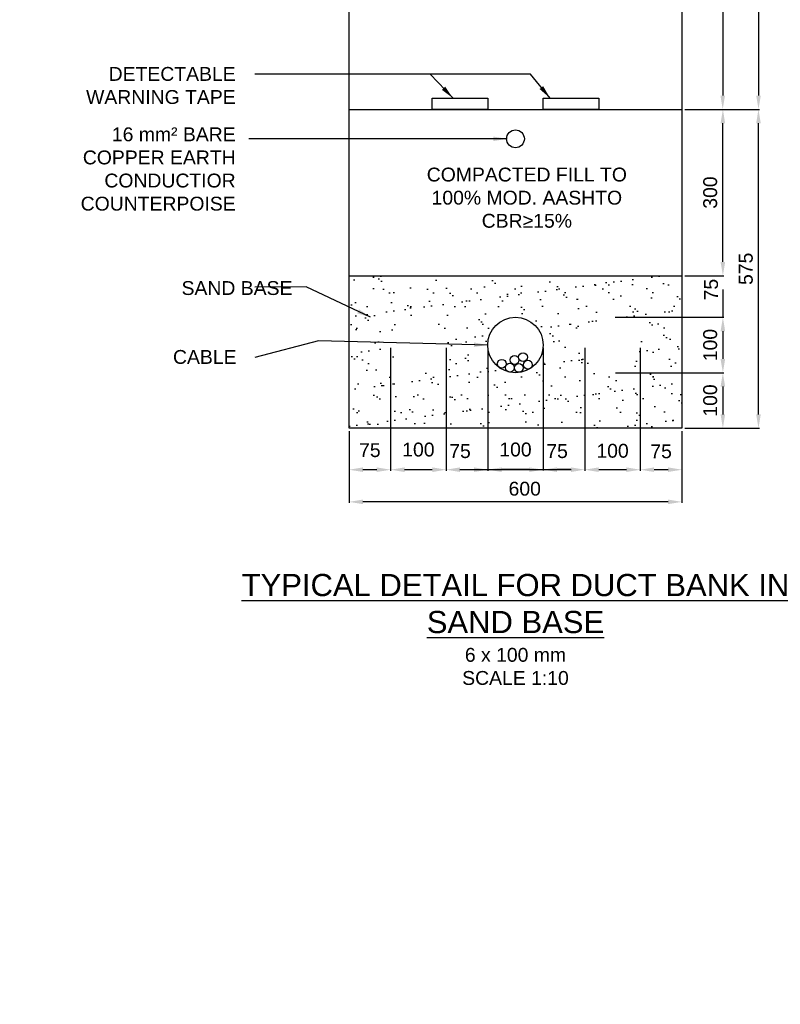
# Model space of a CAD drawing. Header units: metres. Extents: x -4024927 to 10167049, y -539908 to 13839353.
# Tile 35 of 211: x 1377990 to 1379361, y -174815 to -173039. Entities that reach past the tile are written whole.
import ezdxf

# ---------------------------------------------------------------- set-up
doc = ezdxf.new("R2010")
doc.units = ezdxf.units.M
doc.linetypes.add('CONTIUOUS', pattern=[0])
for name, color, linetype in [('B-3-E-AF09$0$e-anno-daro', 40, 'Continuous'), ('B-3-E-AF09$0$E-ANNO-T080', 2, 'Continuous'), ('B-3-E-AF09$0$e-anno-t175', 214, 'Continuous'), ('B-3-E-AF09$0$E-DETL-DIM', 1, 'Continuous'), ('B-3-E-AF09$0$E-DETL-PATT', 10, 'Continuous'), ('B-3-E-AF09$0$EL2', 2, 'Continuous'), ('B-3-E-AF09$0$EL4', 4, 'Continuous'), ('B-3-E-AF09$0$EL7', 7, 'Continuous'), ('EL-AGLI-EQUP-PAPI-N-RefEdit0', 1, 'CONTIUOUS')]:
    doc.layers.add(name, color=color, linetype=linetype)
doc.styles.add('Arial', font='arial.ttf')
doc.styles.add('B-3-E-AF09$0$E175', font='verdana.ttf', dxfattribs={"height": 400.001})
doc.styles.add('B-3-E-AF09$0$L100', font='arial.ttf')
doc.dimstyles.new('B-3-E-AF09$0$E-DETAIL', dxfattribs={"dimtxt": 200, "dimasz": 175, "dimexe": 0.18, "dimexo": 0.5, "dimgap": 50, "dimtad": 1, "dimdec": 0, "dimlfac": 0.1, "dimzin": 0, "dimdsep": 46, "dimtxsty": 'B-3-E-AF09$0$L100', "dimcen": 0, "dimadec": 0, "dimazin": 0, "dimtfac": 1, "dimtdec": 0, "dimtofl": 0, "dimtmove": 2, "dimatfit": 3, "dimfxl": 1, "dimtolj": 1, "dimtzin": 0, "dimarcsym": 0})

# ---------------------------------------------------------------- blocks, each defined once
blk = doc.blocks.new('*D983')
at = {"layer": 'B-3-E-AF09$0$E-DETL-DIM', "color": 2, "linetype": 'Continuous', "lineweight": -2, "transparency": 16777216}
for p, q in [((1379188.7, -173201.1), (1379259.4, -173201.1)), ((1379257.6, -173476.1), (1379257.6, -173226.1)), ((1379188.7, -173501.1), (1379259.4, -173501.1))]:
    blk.add_line(p, q, dxfattribs=at)
at = {"layer": 'B-3-E-AF09$0$E-DETL-DIM', "color": 2, "linetype": 'Continuous', "transparency": 16777216}
for points in [[(1379253.4, -173226.1), (1379261.7, -173226.1), (1379257.6, -173201.1)], [(1379253.4, -173476.1), (1379261.7, -173476.1), (1379257.6, -173501.1)]]:
    blk.add_solid(points, dxfattribs=at)
at = {"layer": 'Defpoints', "color": 0, "linetype": 'Continuous', "transparency": 16777216}
for p in [(1379183.7, -173201.1, 132.2), (1379257.6, -173201.1), (1379183.7, -173501.1, 132.2)]:
    blk.add_point(p, dxfattribs=at)
at = {"layer": 'B-3-E-AF09$0$E-DETL-DIM', "color": 2, "linetype": 'Continuous', "transparency": 16777216, "insert": (1379234.8, -173351.1), "char_height": 25, "attachment_point": 5, "rotation": 90, "style": 'Arial'}
blk.add_mtext('\\A1;300', dxfattribs=at)
blk = doc.blocks.new('*D984')
at = {"layer": 'B-3-E-AF09$0$E-DETL-DIM', "color": 2, "linetype": 'Continuous', "lineweight": -2, "transparency": 16777216}
for p, q in [((1378658.7, -173631.1), (1378658.7, -173852.7)), ((1378583.7, -173781.1), (1378583.7, -173852.7)), ((1378633.7, -173850.9), (1378608.7, -173850.9))]:
    blk.add_line(p, q, dxfattribs=at)
at = {"layer": 'B-3-E-AF09$0$E-DETL-DIM', "color": 2, "linetype": 'Continuous', "transparency": 16777216}
for points in [[(1378608.7, -173846.7), (1378608.7, -173855), (1378583.7, -173850.9)], [(1378633.7, -173846.7), (1378633.7, -173855), (1378658.7, -173850.9)]]:
    blk.add_solid(points, dxfattribs=at)
at = {"layer": 'Defpoints', "color": 0, "linetype": 'Continuous', "transparency": 16777216}
for p in [(1378658.7, -173626.1), (1378583.7, -173776.1), (1378583.7, -173850.9)]:
    blk.add_point(p, dxfattribs=at)
at = {"layer": 'B-3-E-AF09$0$E-DETL-DIM', "color": 2, "linetype": 'Continuous', "transparency": 16777216, "insert": (1378621.2, -173815.7), "char_height": 25, "attachment_point": 5, "style": 'Arial'}
blk.add_mtext('\\A1;75', dxfattribs=at)
blk = doc.blocks.new('*D985')
at = {"layer": 'B-3-E-AF09$0$E-DETL-DIM', "color": 2, "linetype": 'Continuous', "lineweight": -2, "transparency": 16777216}
for p, q in [((1378833.7, -173631.1), (1378833.7, -173852.6)), ((1378933.7, -173631.1), (1378933.7, -173852.6)), ((1378908.7, -173850.8), (1378858.7, -173850.8))]:
    blk.add_line(p, q, dxfattribs=at)
at = {"layer": 'B-3-E-AF09$0$E-DETL-DIM', "color": 2, "linetype": 'Continuous', "transparency": 16777216}
for points in [[(1378858.7, -173846.7), (1378858.7, -173855), (1378833.7, -173850.8)], [(1378908.7, -173846.7), (1378908.7, -173855), (1378933.7, -173850.8)]]:
    blk.add_solid(points, dxfattribs=at)
at = {"layer": 'Defpoints', "color": 0, "linetype": 'Continuous', "transparency": 16777216}
for p in [(1378833.7, -173626.1, 132.2), (1378933.7, -173626.1, 132.2), (1378833.7, -173850.8)]:
    blk.add_point(p, dxfattribs=at)
at = {"layer": 'B-3-E-AF09$0$E-DETL-DIM', "color": 2, "linetype": 'Continuous', "transparency": 16777216, "insert": (1378883.7, -173814.6), "char_height": 25, "attachment_point": 5, "style": 'Arial'}
blk.add_mtext('\\A1;100', dxfattribs=at)
blk = doc.blocks.new('*D986')
at = {"layer": 'B-3-E-AF09$0$E-DETL-DIM', "color": 2, "linetype": 'Continuous', "lineweight": -2, "transparency": 16777216}
for p, q in [((1378933.7, -173631.1), (1378933.7, -173852.6)), ((1379008.7, -173631.1), (1379008.7, -173852.6)), ((1378983.7, -173850.8), (1378958.7, -173850.8))]:
    blk.add_line(p, q, dxfattribs=at)
at = {"layer": 'B-3-E-AF09$0$E-DETL-DIM', "color": 2, "linetype": 'Continuous', "transparency": 16777216}
for points in [[(1378958.7, -173846.7), (1378958.7, -173855), (1378933.7, -173850.8)], [(1378983.7, -173846.7), (1378983.7, -173855), (1379008.7, -173850.8)]]:
    blk.add_solid(points, dxfattribs=at)
at = {"layer": 'Defpoints', "color": 0, "linetype": 'Continuous', "transparency": 16777216}
for p in [(1378933.7, -173626.1, 132.2), (1379008.7, -173626.1, 264.4), (1378933.7, -173850.8)]:
    blk.add_point(p, dxfattribs=at)
at = {"layer": 'B-3-E-AF09$0$E-DETL-DIM', "color": 2, "linetype": 'Continuous', "transparency": 16777216, "insert": (1378958.7, -173817.5), "char_height": 25, "attachment_point": 5, "style": 'Arial'}
blk.add_mtext('\\A1;75', dxfattribs=at)
blk = doc.blocks.new('*D987')
at = {"layer": 'B-3-E-AF09$0$E-DETL-DIM', "color": 2, "linetype": 'Continuous', "lineweight": -2, "transparency": 16777216}
for p, q in [((1379257.6, -173476.1), (1379257.6, -173451.1)), ((1379188.7, -173501.1), (1379259.4, -173501.1)), ((1379063.7, -173576.1), (1379259.4, -173576.1)), ((1379257.6, -173601.1), (1379257.6, -173626.1))]:
    blk.add_line(p, q, dxfattribs=at)
at = {"layer": 'B-3-E-AF09$0$E-DETL-DIM', "color": 2, "linetype": 'Continuous', "transparency": 16777216}
for points in [[(1379253.4, -173476.1), (1379261.7, -173476.1), (1379257.6, -173501.1)], [(1379253.4, -173601.1), (1379261.7, -173601.1), (1379257.6, -173576.1)]]:
    blk.add_solid(points, dxfattribs=at)
at = {"layer": 'Defpoints', "color": 0, "linetype": 'Continuous', "transparency": 16777216}
for p in [(1379183.7, -173501.1), (1379257.6, -173501.1), (1379058.7, -173576.1, 132.2)]:
    blk.add_point(p, dxfattribs=at)
at = {"layer": 'B-3-E-AF09$0$E-DETL-DIM', "color": 2, "linetype": 'Continuous', "transparency": 16777216, "insert": (1379236.4, -173526.1), "char_height": 25, "attachment_point": 5, "rotation": 90, "style": 'Arial'}
blk.add_mtext('\\A1;75', dxfattribs=at)
blk = doc.blocks.new('*D988')
at = {"layer": 'B-3-E-AF09$0$E-DETL-DIM', "color": 2, "linetype": 'Continuous', "lineweight": -2, "transparency": 16777216}
for p, q in [((1379008.7, -173631.1), (1379008.7, -173852.7)), ((1379108.7, -173631.1), (1379108.7, -173852.7)), ((1379083.7, -173850.9), (1379033.7, -173850.9))]:
    blk.add_line(p, q, dxfattribs=at)
at = {"layer": 'B-3-E-AF09$0$E-DETL-DIM', "color": 2, "linetype": 'Continuous', "transparency": 16777216}
for points in [[(1379033.7, -173846.7), (1379033.7, -173855), (1379008.7, -173850.9)], [(1379083.7, -173846.7), (1379083.7, -173855), (1379108.7, -173850.9)]]:
    blk.add_solid(points, dxfattribs=at)
at = {"layer": 'Defpoints', "color": 0, "linetype": 'Continuous', "transparency": 16777216}
for p in [(1379008.7, -173626.1, 132.2), (1379108.7, -173626.1), (1379008.7, -173850.9)]:
    blk.add_point(p, dxfattribs=at)
at = {"layer": 'B-3-E-AF09$0$E-DETL-DIM', "color": 2, "linetype": 'Continuous', "transparency": 16777216, "insert": (1379058.7, -173816.9), "char_height": 25, "attachment_point": 5, "style": 'Arial'}
blk.add_mtext('\\A1;100', dxfattribs=at)
blk = doc.blocks.new('*D989')
at = {"layer": 'B-3-E-AF09$0$E-DETL-DIM', "color": 2, "linetype": 'Continuous', "lineweight": -2, "transparency": 16777216}
for p, q in [((1379108.7, -173631.1), (1379108.7, -173852.7)), ((1379183.8, -173781.1), (1379183.8, -173852.7)), ((1379158.8, -173850.9), (1379133.7, -173850.9))]:
    blk.add_line(p, q, dxfattribs=at)
at = {"layer": 'B-3-E-AF09$0$E-DETL-DIM', "color": 2, "linetype": 'Continuous', "transparency": 16777216}
for points in [[(1379133.7, -173846.7), (1379133.7, -173855), (1379108.7, -173850.9)], [(1379158.8, -173846.7), (1379158.8, -173855), (1379183.8, -173850.9)]]:
    blk.add_solid(points, dxfattribs=at)
at = {"layer": 'Defpoints', "color": 0, "linetype": 'Continuous', "transparency": 16777216}
for p in [(1379108.7, -173626.1, 132.2), (1379183.8, -173776.1), (1379108.7, -173850.9)]:
    blk.add_point(p, dxfattribs=at)
at = {"layer": 'B-3-E-AF09$0$E-DETL-DIM', "color": 2, "linetype": 'Continuous', "transparency": 16777216, "insert": (1379146.2, -173817.8), "char_height": 25, "attachment_point": 5, "style": 'Arial'}
blk.add_mtext('\\A1;75', dxfattribs=at)
blk = doc.blocks.new('*D990')
at = {"layer": 'B-3-E-AF09$0$E-DETL-DIM', "color": 2, "linetype": 'Continuous', "lineweight": -2, "transparency": 16777216}
for p, q in [((1379259.8, -172554.1), (1379323.6, -172554.1)), ((1379321.8, -172579.1), (1379321.8, -173176.1)), ((1379252.7, -173201.1), (1379323.6, -173201.1))]:
    blk.add_line(p, q, dxfattribs=at)
at = {"layer": 'B-3-E-AF09$0$E-DETL-DIM', "color": 2, "linetype": 'Continuous', "transparency": 16777216}
for points in [[(1379317.6, -172579.1), (1379325.9, -172579.1), (1379321.8, -172554.1)], [(1379317.6, -173176.1), (1379325.9, -173176.1), (1379321.8, -173201.1)]]:
    blk.add_solid(points, dxfattribs=at)
at = {"layer": 'Defpoints', "color": 0, "linetype": 'Continuous', "transparency": 16777216}
for p in [(1379254.8, -172554.1), (1379247.7, -173201.1), (1379321.8, -173201.1)]:
    blk.add_point(p, dxfattribs=at)
at = {"layer": 'B-3-E-AF09$0$E-DETL-DIM', "color": 2, "linetype": 'Continuous', "transparency": 16777216, "insert": (1379299.3, -172877.6), "char_height": 25, "attachment_point": 5, "rotation": 90, "style": 'Arial'}
blk.add_mtext('\\A1;X', dxfattribs=at)
blk = doc.blocks.new('*D991')
at = {"layer": 'B-3-E-AF09$0$E-DETL-DIM', "color": 2, "linetype": 'Continuous', "lineweight": -2, "transparency": 16777216}
for p, q in [((1379188.7, -172554.1), (1379259.1, -172554.1)), ((1379257.3, -172579.1), (1379257.3, -173176.1)), ((1379188.8, -173201.1), (1379259.1, -173201.1))]:
    blk.add_line(p, q, dxfattribs=at)
at = {"layer": 'B-3-E-AF09$0$E-DETL-DIM', "color": 2, "linetype": 'Continuous', "transparency": 16777216}
for points in [[(1379253.1, -172579.1), (1379261.5, -172579.1), (1379257.3, -172554.1)], [(1379253.1, -173176.1), (1379261.5, -173176.1), (1379257.3, -173201.1)]]:
    blk.add_solid(points, dxfattribs=at)
at = {"layer": 'Defpoints', "color": 0, "linetype": 'Continuous', "transparency": 16777216}
for p in [(1379183.7, -172554.1, 97.2), (1379183.8, -173201.1), (1379257.3, -173201.1)]:
    blk.add_point(p, dxfattribs=at)
at = {"layer": 'B-3-E-AF09$0$E-DETL-DIM', "color": 2, "linetype": 'Continuous', "transparency": 16777216, "insert": (1379234.8, -172877.6), "char_height": 25, "attachment_point": 5, "rotation": 90, "style": 'Arial'}
blk.add_mtext('\\A1;X', dxfattribs=at)
blk = doc.blocks.new('*D992')
at = {"layer": 'B-3-E-AF09$0$E-DETL-DIM', "color": 2, "linetype": 'Continuous', "lineweight": -2, "transparency": 16777216}
for p, q in [((1379188.8, -173201.1), (1379323.5, -173201.1)), ((1379321.7, -173751.1), (1379321.7, -173226.1)), ((1379188.8, -173776.1), (1379323.5, -173776.1))]:
    blk.add_line(p, q, dxfattribs=at)
at = {"layer": 'B-3-E-AF09$0$E-DETL-DIM', "color": 2, "linetype": 'Continuous', "transparency": 16777216}
for points in [[(1379317.6, -173226.1), (1379325.9, -173226.1), (1379321.7, -173201.1)], [(1379317.6, -173751.1), (1379325.9, -173751.1), (1379321.7, -173776.1)]]:
    blk.add_solid(points, dxfattribs=at)
at = {"layer": 'Defpoints', "color": 0, "linetype": 'Continuous', "transparency": 16777216}
for p in [(1379183.8, -173201.1), (1379321.7, -173201.1), (1379183.8, -173776.1, 132.2)]:
    blk.add_point(p, dxfattribs=at)
at = {"layer": 'B-3-E-AF09$0$E-DETL-DIM', "color": 2, "linetype": 'Continuous', "transparency": 16777216, "insert": (1379299, -173488.6), "char_height": 25, "attachment_point": 5, "rotation": 90, "style": 'Arial'}
blk.add_mtext('\\A1;575', dxfattribs=at)
blk = doc.blocks.new('*D993')
at = {"layer": 'B-3-E-AF09$0$E-DETL-DIM', "color": 2, "linetype": 'Continuous', "lineweight": -2, "transparency": 16777216}
for p, q in [((1378583.7, -173781.1), (1378583.7, -173910.7)), ((1379183.7, -173781.1), (1379183.7, -173910.7)), ((1379158.7, -173908.9), (1378608.7, -173908.9))]:
    blk.add_line(p, q, dxfattribs=at)
at = {"layer": 'B-3-E-AF09$0$E-DETL-DIM', "color": 2, "linetype": 'Continuous', "transparency": 16777216}
for points in [[(1378608.7, -173904.7), (1378608.7, -173913), (1378583.7, -173908.9)], [(1379158.7, -173904.7), (1379158.7, -173913), (1379183.7, -173908.9)]]:
    blk.add_solid(points, dxfattribs=at)
at = {"layer": 'Defpoints', "color": 0, "linetype": 'Continuous', "transparency": 16777216}
for p in [(1378583.7, -173776.1, 132.2), (1379183.7, -173776.1, 132.2), (1378583.7, -173908.9)]:
    blk.add_point(p, dxfattribs=at)
at = {"layer": 'B-3-E-AF09$0$E-DETL-DIM', "color": 2, "linetype": 'Continuous', "transparency": 16777216, "insert": (1378900.4, -173885.3), "char_height": 25, "attachment_point": 5, "style": 'Arial'}
blk.add_mtext('\\A1;600', dxfattribs=at)
blk = doc.blocks.new('*D994')
at = {"layer": 'B-3-E-AF09$0$E-DETL-DIM', "color": 2, "linetype": 'Continuous', "lineweight": -2, "transparency": 16777216}
for p, q in [((1379063.8, -173576.1), (1379259.4, -173576.1)), ((1379257.6, -173601.1), (1379257.6, -173651.1)), ((1379063.8, -173676.1), (1379259.4, -173676.1))]:
    blk.add_line(p, q, dxfattribs=at)
at = {"layer": 'B-3-E-AF09$0$E-DETL-DIM', "color": 2, "linetype": 'Continuous', "transparency": 16777216}
for points in [[(1379253.4, -173601.1), (1379261.7, -173601.1), (1379257.6, -173576.1)], [(1379253.4, -173651.1), (1379261.7, -173651.1), (1379257.6, -173676.1)]]:
    blk.add_solid(points, dxfattribs=at)
at = {"layer": 'Defpoints', "color": 0, "linetype": 'Continuous', "transparency": 16777216}
for p in [(1379058.8, -173576.1), (1379058.8, -173676.1), (1379257.6, -173676.1)]:
    blk.add_point(p, dxfattribs=at)
at = {"layer": 'B-3-E-AF09$0$E-DETL-DIM', "color": 2, "linetype": 'Continuous', "transparency": 16777216, "insert": (1379234.8, -173626.1), "char_height": 25, "attachment_point": 5, "rotation": 90, "style": 'Arial'}
blk.add_mtext('\\A1;100', dxfattribs=at)
blk = doc.blocks.new('*D995')
at = {"layer": 'B-3-E-AF09$0$E-DETL-DIM', "color": 2, "linetype": 'Continuous', "lineweight": -2, "transparency": 16777216}
for p, q in [((1379063.8, -173676.1), (1379259.4, -173676.1)), ((1379257.6, -173701.1), (1379257.6, -173751.1)), ((1379188.7, -173776.1), (1379259.4, -173776.1))]:
    blk.add_line(p, q, dxfattribs=at)
at = {"layer": 'B-3-E-AF09$0$E-DETL-DIM', "color": 2, "linetype": 'Continuous', "transparency": 16777216}
for points in [[(1379253.4, -173701.1), (1379261.7, -173701.1), (1379257.6, -173676.1)], [(1379253.4, -173751.1), (1379261.7, -173751.1), (1379257.6, -173776.1)]]:
    blk.add_solid(points, dxfattribs=at)
at = {"layer": 'Defpoints', "color": 0, "linetype": 'Continuous', "transparency": 16777216}
for p in [(1379058.8, -173676.1), (1379183.7, -173776.1), (1379257.6, -173776.1)]:
    blk.add_point(p, dxfattribs=at)
at = {"layer": 'B-3-E-AF09$0$E-DETL-DIM', "color": 2, "linetype": 'Continuous', "transparency": 16777216, "insert": (1379234.8, -173726.1), "char_height": 25, "attachment_point": 5, "rotation": 90, "style": 'Arial'}
blk.add_mtext('\\A1;100', dxfattribs=at)
blk = doc.blocks.new('*D996')
at = {"layer": 'B-3-E-AF09$0$E-DETL-DIM', "color": 2, "linetype": 'Continuous', "lineweight": -2, "transparency": 16777216}
for p, q in [((1378758.7, -173631.1), (1378758.7, -173852.7)), ((1378658.7, -173668.6), (1378658.7, -173852.7)), ((1378733.7, -173850.9), (1378683.7, -173850.9))]:
    blk.add_line(p, q, dxfattribs=at)
at = {"layer": 'B-3-E-AF09$0$E-DETL-DIM', "color": 2, "linetype": 'Continuous', "transparency": 16777216}
for points in [[(1378683.7, -173846.7), (1378683.7, -173855.1), (1378658.7, -173850.9)], [(1378733.7, -173846.7), (1378733.7, -173855.1), (1378758.7, -173850.9)]]:
    blk.add_solid(points, dxfattribs=at)
at = {"layer": 'Defpoints', "color": 0, "linetype": 'Continuous', "transparency": 16777216}
for p in [(1378758.7, -173626.1, 132.2), (1378658.7, -173663.6), (1378658.7, -173850.9)]:
    blk.add_point(p, dxfattribs=at)
at = {"layer": 'B-3-E-AF09$0$E-DETL-DIM', "color": 2, "linetype": 'Continuous', "transparency": 16777216, "insert": (1378708.7, -173814.7), "char_height": 25, "attachment_point": 5, "style": 'Arial'}
blk.add_mtext('\\A1;100', dxfattribs=at)
blk = doc.blocks.new('*D997')
at = {"layer": 'B-3-E-AF09$0$E-DETL-DIM', "color": 2, "linetype": 'Continuous', "lineweight": -2, "transparency": 16777216}
for p, q in [((1378758.7, -173631.1), (1378758.7, -173852.7)), ((1378833.7, -173631.1), (1378833.7, -173852.7)), ((1378808.7, -173850.9), (1378783.7, -173850.9))]:
    blk.add_line(p, q, dxfattribs=at)
at = {"layer": 'B-3-E-AF09$0$E-DETL-DIM', "color": 2, "linetype": 'Continuous', "transparency": 16777216}
for points in [[(1378783.7, -173846.7), (1378783.7, -173855), (1378758.7, -173850.9)], [(1378808.7, -173846.7), (1378808.7, -173855), (1378833.7, -173850.9)]]:
    blk.add_solid(points, dxfattribs=at)
at = {"layer": 'Defpoints', "color": 0, "linetype": 'Continuous', "transparency": 16777216}
for p in [(1378758.7, -173626.1, 132.2), (1378833.7, -173626.1, 0), (1378758.7, -173850.9)]:
    blk.add_point(p, dxfattribs=at)
at = {"layer": 'B-3-E-AF09$0$E-DETL-DIM', "color": 2, "linetype": 'Continuous', "transparency": 16777216, "insert": (1378783.7, -173817.5), "char_height": 25, "attachment_point": 5, "style": 'Arial'}
blk.add_mtext('\\A1;75', dxfattribs=at)

msp = doc.modelspace()

# ---------------------------------------------------------------- hatches: boundary and pattern name
at = {"layer": 'B-3-E-AF09$0$E-DETL-PATT', "linetype": 'Continuous'}
h = msp.add_hatch(dxfattribs=at)
h.set_pattern_fill('AR-SAND', color=252)
h.set_pattern_definition([(37.5, (-14078.67, -6069.55), (-1.6000313, 48.9413237), [0, -38.608, 0, -43.18, 0, -41.275]), (7.5, (-14078.67, -6069.55), (44.9523283, 71.68251), [0, -20.828, 0, -34.798, 0, -13.335]), (327.5, (-14109.91, -6069.55), (79.099237, 0.1437185), [0, -12.7, 0, -45.72, 0, -59.69]), (317.5, (-14109.91, -6069.55), (76.3556452, 22.2929323), [0, -6.35, 0, -29.972, 0, -34.29])])
edge = h.paths.add_edge_path(flags=16)
edge.add_arc((1379058.72, -173626.05), 50, 0, 360)
edge = h.paths.add_edge_path(flags=16)
edge.add_arc((1378883.72, -173626.05), 50, 0, 360)
edge = h.paths.add_edge_path(flags=16)
edge.add_arc((1378708.72, -173626.05), 50, 0, 360)
h.paths.add_polyline_path([(1379183.72, -173501.05), (1378583.72, -173501.05), (1378583.72, -173776.05), (1379183.72, -173776.05)])

# ---------------------------------------------------------------- linework, layer by layer
at = {"color": 5}
msp.add_circle((1378883.72, -173626.05, -4156.05), 50, dxfattribs=at)
at = {"layer": 'B-3-E-AF09$0$E-DETL-DIM', "color": 2, "linetype": 'Continuous'}
for p, q in [((1379257.59, -173526.05, -4156.05), (1379257.59, -173576.05, -4156.05)), ((1378983.89, -173850.85, -4288.23), (1378783.72, -173850.91, -4288.23))]:
    msp.add_line(p, q, dxfattribs=at)
at = {"layer": 'B-3-E-AF09$0$EL2', "color": 4, "linetype": 'Continuous'}
for p, q in [((1378583.72, -173201.05, -4288.23), (1379183.72, -173201.05, -4288.23)), ((1378583.72, -173501.05, -4156.05), (1379183.72, -173501.05, -4156.05))]:
    msp.add_line(p, q, dxfattribs=at)
at = {"layer": 'B-3-E-AF09$0$EL2', "color": 4, "linetype": 'Continuous', "elevation": -4156.05}
msp.add_lwpolyline([(1378583.72, -172554.1), (1379183.72, -172554.1), (1379183.72, -173776.05), (1378583.72, -173776.05)], close=True, dxfattribs=at)
at = {"layer": 'B-3-E-AF09$0$EL4', "linetype": 'Continuous'}
for points, elevation in [([(1378733.72, -173181.09), (1378833.72, -173181.09), (1378833.72, -173201.05), (1378733.72, -173201.05)], -4288.23), ([(1378933.72, -173181.09), (1379033.72, -173181.09), (1379033.72, -173201.05), (1378933.72, -173201.05)], -4420.42)]:
    msp.add_lwpolyline(points, close=True, dxfattribs=dict(at, elevation=elevation))
at = {"layer": 'B-3-E-AF09$0$EL7', "color": 3, "linetype": 'Continuous'}
for centre, radius in [((1378883.72, -173254.22, -4271.7), 16), ((1378882, -173653.02, -5282.54), 8), ((1378897.34, -173647.98, 132.19), 8), ((1378858.98, -173659.86, -4156.05), 8), ((1378873.61, -173666.86, -4156.05), 8), ((1378889.75, -173667.27, -4156.05), 8), ((1378906.09, -173661.6, -4156.05), 8)]:
    msp.add_circle(centre, radius, dxfattribs=at)
at = {"layer": 'EL-AGLI-EQUP-PAPI-N-RefEdit0'}
msp.add_arc((3071061.1, 6743365.78), 7095987.63, 260.537675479, 260.537675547, dxfattribs=at)

# ---------------------------------------------------------------- texts
at = {"layer": 'B-3-E-AF09$0$E-ANNO-T080', "color": 2, "ltscale": 0.5, "char_height": 25, "style": 'Arial'}
for s, insert, width, attachment_point in [('\\pxqr;{\\fArial|b0|i0|c0|p34;DETECTABLE WARNING TAPE}', (1378106.06, -173124.64, -4288.23), 273.2539, 1), ('\\pxqr;{\\C256;16 mm² BARE COPPER EARTH CONDUCTIOR COUNTERPOISE}', (1378088.22, -173233.56, -4288.23), 291.0927, 1), ('COMPACTED FILL TO 100% MOD. AASHTO CBR≥15%', (1378904.21, -173306.13, -4156.05), 366.4204, 2), ('SAND BASE', (1378281.76, -173510.8, -4156.05), 189.3889, 1), ('\\pxqr;CABLE', (1378278.55, -173635.03, -4156.05), 102.2962, 1)]:
    msp.add_mtext(s, dxfattribs=dict(at, insert=insert, width=width, attachment_point=attachment_point))
at = {"layer": 'B-3-E-AF09$0$e-anno-t175', "color": 3, "ltscale": 0.5, "insert": (1378883.72, -174038.86, 264.37), "char_height": 35, "width": 1136.3456, "attachment_point": 2, "style": 'B-3-E-AF09$0$E175'}
msp.add_mtext('{\\fArial|b0|i0|c0|p34;\\H1.14286x;\\LTYPICAL DETAIL FOR DUCT BANK IN  \\PSAND BASE \\H0.875x;\\l\\P\\H0.71429x;\\C2;6 x 100 mm \\P\\C1;SCALE 1:10}', dxfattribs=at)

# ---------------------------------------------------------------- dimensions: what is measured, and where the dimension line sits
at = {"layer": 'B-3-E-AF09$0$E-DETL-DIM', "color": 2, "linetype": 'Continuous'}
for base, p1, p2, picture, middle in [((1379257.29, -173201.05, -4288.23), (1379183.73, -172554.05, -4191.02), (1379183.77, -173201.05, -4288.23), '*D991', (1379234.79, -172877.55, -4288.23)), ((1379321.76, -173201.05, -4288.23), (1379254.75, -172554.05, -4288.23), (1379247.71, -173201.05, -4288.23), '*D990', (1379299.26, -172877.55, -4288.23))]:
    dim = msp.add_linear_dim(base=base, p1=p1, p2=p2, angle=270, text='X', dimstyle='B-3-E-AF09$0$E-DETAIL', override={"dimscale": 10, "dimtxt": 2.5, "dimasz": 2.5, "dimgap": 1, "dimlfac": 1, "dimtxsty": 'Arial', "dimclrd": 2, "dimclre": 2, "dimclrt": 2}, dxfattribs=at)
    dim.commit()
    dim.dimension.update_dxf_attribs({"geometry": picture, "text_midpoint": middle})
for base, p1, p2, angle, picture, middle in [((1379257.55, -173201.05, -4288.23), (1379183.72, -173501.05, -4156.05), (1379183.72, -173201.05, -4156.05), 90, '*D983', (1379234.78, -173351.05, -4288.23)), ((1379257.57, -173676.05, -4156.05), (1379058.77, -173576.05, -4156.05), (1379058.77, -173676.05, -4156.05), 270, '*D994', (1379234.81, -173626.05, -4156.05)), ((1379257.57, -173776.1, -4156.05), (1379058.77, -173676.05, -4156.05), (1379183.72, -173776.1, -4156.05), 270, '*D995', (1379234.81, -173726.08, -4156.05))]:
    dim = msp.add_linear_dim(base=base, p1=p1, p2=p2, angle=angle, dimstyle='B-3-E-AF09$0$E-DETAIL', override={"dimscale": 10, "dimtxt": 2.5, "dimasz": 2.5, "dimgap": 1, "dimlfac": 1, "dimtxsty": 'Arial', "dimclrd": 2, "dimclre": 2, "dimclrt": 2}, dxfattribs=at)
    dim.commit()
    dim.dimension.update_dxf_attribs({"geometry": picture, "text_midpoint": middle})
for base, p1, p2, picture, middle in [((1379321.74, -173201.05, -4288.23), (1379183.77, -173776.05, -4156.05), (1379183.77, -173201.05, -4288.23), '*D992', (1379298.98, -173488.55, -4288.23)), ((1379257.57, -173501.05, -4156.05), (1379058.72, -173576.05, -4023.86), (1379183.72, -173501.05, -4156.05), '*D987', (1379236.37, -173526.05, -4156.05))]:
    dim = msp.add_linear_dim(base=base, p1=p1, p2=p2, angle=90, dimstyle='B-3-E-AF09$0$E-DETAIL', override={"dimscale": 10, "dimtxt": 2.5, "dimasz": 2.5, "dimgap": 1, "dimlfac": 1, "dimtxsty": 'Arial', "dimclrd": 2, "dimclre": 2, "dimclrt": 2}, dxfattribs=at)
    dim.commit()
    dim.dimension.update_dxf_attribs({"geometry": picture, "text_midpoint": middle, "dimtype": 160})
for base, p1, p2, picture, middle in [((1378583.72, -173850.86, -4023.86), (1378658.72, -173626.05, -4023.86), (1378583.72, -173776.05, -4023.86), '*D984', (1378621.22, -173815.68, -4023.86)), ((1378658.72, -173850.89, -4156.05), (1378758.72, -173626.05, -4023.86), (1378658.72, -173663.56, -4156.05), '*D996', (1378708.72, -173814.69, -4156.05)), ((1378758.72, -173850.87, -4156.05), (1378833.72, -173626.05, -4156.05), (1378758.72, -173626.05, -4023.86), '*D997', (1378783.72, -173817.53, -4156.05)), ((1378833.72, -173850.84, -4288.23), (1378933.72, -173626.05, -4156.05), (1378833.72, -173626.05, -4156.05), '*D985', (1378883.72, -173814.64, -4288.23)), ((1378933.72, -173850.82, -4288.23), (1379008.72, -173626.05, -4023.86), (1378933.72, -173626.05, -4156.05), '*D986', (1378958.72, -173817.48, -4288.23)), ((1379008.72, -173850.88, -4156.05), (1379108.72, -173626.1, -4156.05), (1379008.72, -173626.05, -4023.86), '*D988', (1379058.72, -173816.9, -4156.05)), ((1379108.72, -173850.88, -4156.05), (1379183.77, -173776.05, -4156.05), (1379108.72, -173626.05, -4023.86), '*D989', (1379146.22, -173817.75, -4156.05)), ((1378583.72, -173908.86, -4288.23), (1379183.72, -173776.05, -4156.05), (1378583.72, -173776.05, -4156.05), '*D993', (1378900.41, -173885.28, -4288.23))]:
    dim = msp.add_linear_dim(base=base, p1=p1, p2=p2, dimstyle='B-3-E-AF09$0$E-DETAIL', override={"dimscale": 10, "dimtxt": 2.5, "dimasz": 2.5, "dimgap": 1, "dimlfac": 1, "dimtxsty": 'Arial', "dimclrd": 2, "dimclre": 2, "dimclrt": 2}, dxfattribs=at)
    dim.commit()
    dim.dimension.update_dxf_attribs({"geometry": picture, "text_midpoint": middle, "dimtype": 160})

# ---------------------------------------------------------------- leaders
at = {"layer": 'B-3-E-AF09$0$e-anno-daro', "color": 2, "linetype": 'Continuous'}
for points in [[(1378771.22, -173181.09, -4156.05), (1378729.88, -173137.59, -4156.05), (1378413.82, -173137.59, -4156.05)], [(1378946.22, -173181.09, -4288.23), (1378910.59, -173137.59, -4288.23), (1378438.82, -173137.59, -4288.23)], [(1378868.68, -173254.22, -4156.05), (1378611.53, -173254.27, -4156.05), (1378403.12, -173254.27, -4156.05)], [(1378622.58, -173575.98, -4023.86), (1378506.69, -173521.22, -4023.86), (1378413.82, -173521.69, -4023.86)], [(1378833.72, -173626.05, -4023.86), (1378528.57, -173618.7, -4023.86), (1378413.82, -173648.46, -4023.86)]]:
    msp.add_leader(points, dimstyle='B-3-E-AF09$0$E-DETAIL', override={"dimscale": 10, "dimasz": 2.5}, dxfattribs=at)

doc.saveas('drawing.dxf')
